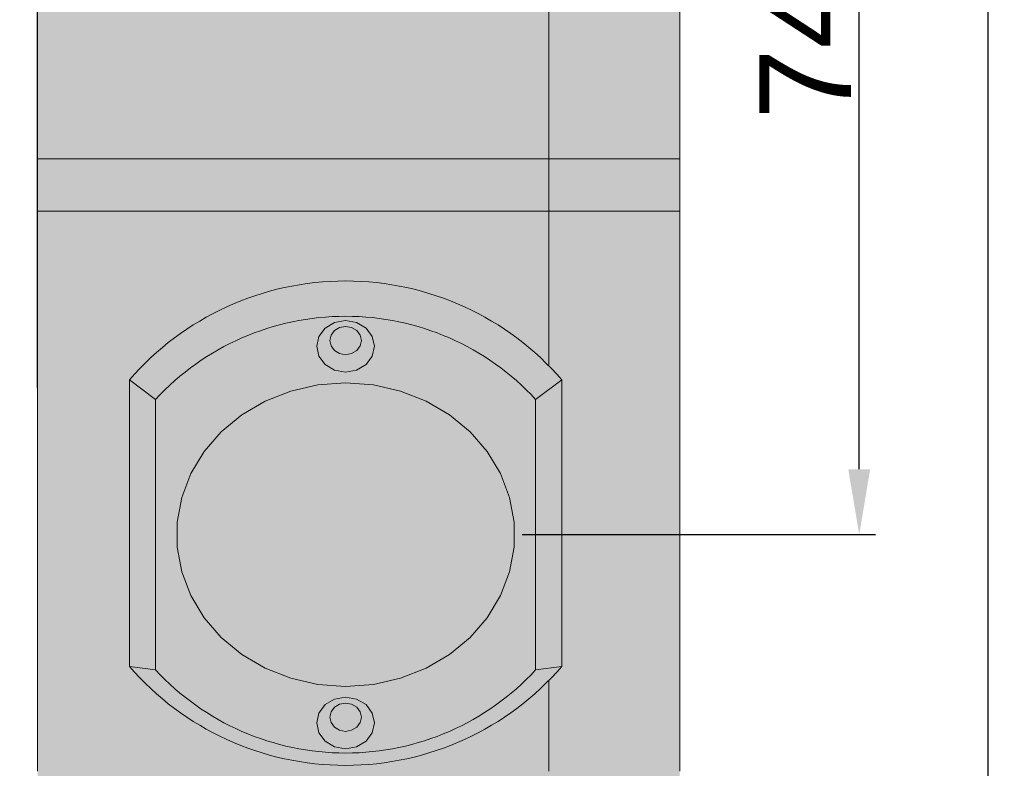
# Model space of a CAD drawing. Header units: millimetres. Extents: x 1690 to 10670, y 1931 to 4673.
# Tile 40 of 48: x 6903 to 6978, y 3455 to 3512. Entities that reach past the tile are written whole.
import ezdxf

# ---------------------------------------------------------------- set-up
doc = ezdxf.new("R2010")
doc.units = ezdxf.units.MM
doc.styles.get("Standard").update_dxf_attribs({"font": 'arial.ttf'})
doc.dimstyles.new('ISO-25', dxfattribs={"dimtxt": 2.5, "dimasz": 2.5, "dimexe": 1.25, "dimexo": 0.625, "dimtad": 1, "dimdec": 0, "dimtxsty": 'Standard', "dimcen": 2.5, "dimadec": 0, "dimazin": 0, "dimtfac": 1, "dimtdec": 0, "dimtmove": 0, "dimatfit": 3, "dimfxl": 0, "dimarcsym": 0})

# ---------------------------------------------------------------- blocks, each defined once
blk = doc.blocks.new('*D185')
at = {"color": 0, "lineweight": -2, "transparency": 16777216}
for p, q in [((6904.038309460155, 3483.59845941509), (6904.038309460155, 3580.753327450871)), ((6953.038308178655, 3547.259945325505), (6953.038308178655, 3580.753327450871)), ((6909.038309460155, 3579.503327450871), (6948.038308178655, 3579.503327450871))]:
    blk.add_line(p, q, dxfattribs=at)
at = {"color": 0, "transparency": 16777216}
for points in [[(6909.038309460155, 3580.336660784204), (6909.038309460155, 3578.669994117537), (6904.038309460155, 3579.503327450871)], [(6948.038308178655, 3580.336660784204), (6948.038308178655, 3578.669994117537), (6953.038308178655, 3579.503327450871)]]:
    blk.add_solid(points, dxfattribs=at)
at = {"layer": 'Defpoints', "color": 0, "transparency": 16777216}
for p in [(6953.038308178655, 3579.503327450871), (6953.038308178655, 3546.634945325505), (6904.038309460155, 3482.97345941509)]:
    blk.add_point(p, dxfattribs=at)
at = {"color": 0, "transparency": 16777216, "insert": (6928.538308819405, 3583.702338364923), "char_height": 7, "attachment_point": 5}
blk.add_mtext('49', dxfattribs=at)
blk = doc.blocks.new('*D193')
at = {"color": 0, "lineweight": -2, "transparency": 16777216}
for p, q in [((6953.663308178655, 3546.634945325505), (6967.974068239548, 3546.634945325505)), ((6966.724068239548, 3477.387495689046), (6966.724068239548, 3541.634945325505)), ((6941.019248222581, 3472.387495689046), (6967.974068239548, 3472.387495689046))]:
    blk.add_line(p, q, dxfattribs=at)
at = {"color": 0, "transparency": 16777216}
for points in [[(6965.890734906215, 3541.634945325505), (6967.557401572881, 3541.634945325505), (6966.724068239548, 3546.634945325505)], [(6965.890734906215, 3477.387495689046), (6967.557401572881, 3477.387495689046), (6966.724068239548, 3472.387495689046)]]:
    blk.add_solid(points, dxfattribs=at)
at = {"layer": 'Defpoints', "color": 0, "transparency": 16777216}
for p in [(6953.038308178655, 3546.634945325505), (6966.724068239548, 3546.634945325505), (6940.394248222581, 3472.387495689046)]:
    blk.add_point(p, dxfattribs=at)
at = {"color": 0, "transparency": 16777216, "insert": (6962.599068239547, 3509.511220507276), "char_height": 7, "attachment_point": 5, "rotation": 90}
blk.add_mtext('74', dxfattribs=at)
blk = doc.blocks.new('*D197')
at = {"color": 0, "lineweight": -2, "transparency": 16777216}
for p, q in [((6924.163308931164, 3546.634945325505), (6977.795874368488, 3546.634945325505)), ((6976.545874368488, 3541.634945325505), (6976.545874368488, 3062.006213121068)), ((6924.163308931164, 3057.006213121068), (6977.795874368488, 3057.006213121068))]:
    blk.add_line(p, q, dxfattribs=at)
at = {"color": 0, "transparency": 16777216}
for points in [[(6975.712541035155, 3541.634945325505), (6977.379207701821, 3541.634945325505), (6976.545874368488, 3546.634945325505)], [(6975.712541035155, 3062.006213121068), (6977.379207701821, 3062.006213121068), (6976.545874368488, 3057.006213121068)]]:
    blk.add_solid(points, dxfattribs=at)
at = {"layer": 'Defpoints', "color": 0, "transparency": 16777216}
for p in [(6923.538308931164, 3546.634945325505), (6923.538308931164, 3057.006213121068), (6976.545874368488, 3057.006213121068)]:
    blk.add_point(p, dxfattribs=at)
at = {"color": 0, "transparency": 16777216, "insert": (6972.346863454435, 3301.546340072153), "char_height": 7, "attachment_point": 5, "rotation": 90}
blk.add_mtext('490', dxfattribs=at)
blk = doc.blocks.new('*D202')
at = {"color": 0, "lineweight": -2, "transparency": 16777216}
for p, q in [((6922.913308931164, 3546.634945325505), (6884.225311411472, 3546.634945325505)), ((6885.475311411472, 3541.634945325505), (6885.475311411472, 3385.812737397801)), ((6950.189254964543, 3380.812737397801), (6884.225311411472, 3380.812737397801))]:
    blk.add_line(p, q, dxfattribs=at)
at = {"color": 0, "transparency": 16777216}
for points in [[(6884.641978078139, 3541.634945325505), (6886.308644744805, 3541.634945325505), (6885.475311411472, 3546.634945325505)], [(6884.641978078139, 3385.812737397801), (6886.308644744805, 3385.812737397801), (6885.475311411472, 3380.812737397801)]]:
    blk.add_solid(points, dxfattribs=at)
at = {"layer": 'Defpoints', "color": 0, "transparency": 16777216}
for p in [(6923.538308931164, 3546.634945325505), (6885.475311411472, 3380.812737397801), (6950.814254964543, 3380.812737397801)]:
    blk.add_point(p, dxfattribs=at)
at = {"color": 0, "transparency": 16777216, "insert": (6881.276300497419, 3463.723841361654), "char_height": 7, "attachment_point": 5, "rotation": 90}
blk.add_mtext('166', dxfattribs=at)
blk = doc.blocks.new('*D203')
at = {"color": 0, "lineweight": -2, "transparency": 16777216}
for p, q in [((6912.507805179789, 3564.210915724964), (6869.383574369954, 3564.210915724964)), ((6870.633574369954, 3559.210915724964), (6870.633574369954, 3367.352493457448)), ((6898.719115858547, 3362.352493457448), (6869.383574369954, 3362.352493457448))]:
    blk.add_line(p, q, dxfattribs=at)
at = {"color": 0, "transparency": 16777216}
for points in [[(6869.800241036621, 3559.210915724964), (6871.466907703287, 3559.210915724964), (6870.633574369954, 3564.210915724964)], [(6869.800241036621, 3367.352493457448), (6871.466907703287, 3367.352493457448), (6870.633574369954, 3362.352493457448)]]:
    blk.add_solid(points, dxfattribs=at)
at = {"layer": 'Defpoints', "color": 0, "transparency": 16777216}
for p in [(6913.132805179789, 3564.210915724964), (6870.633574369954, 3362.352493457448), (6899.344115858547, 3362.352493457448)]:
    blk.add_point(p, dxfattribs=at)
at = {"color": 0, "transparency": 16777216, "insert": (6866.434563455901, 3463.281704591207), "char_height": 7, "attachment_point": 5, "rotation": 90}
blk.add_mtext('202', dxfattribs=at)

msp = doc.modelspace()

# ---------------------------------------------------------------- hatches: boundary and pattern name
h = msp.add_hatch(color=254)
h.dxf.hatch_style = 1
edge = h.paths.add_edge_path()
edge.add_ellipse((6914.038308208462, 3384.496112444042), major_axis=(12, -2.939152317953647e-15), ratio=0.4604228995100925, start_angle=67.14854714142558, end_angle=89.89624093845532, ccw=False)
edge.add_ellipse((6914.038308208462, 3384.496112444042), major_axis=(12, -2.939152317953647e-15), ratio=0.4604228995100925, start_angle=62.9332802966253, end_angle=67.14854714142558, ccw=False)
edge.add_ellipse((6914.038308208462, 3384.496112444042), major_axis=(12, -2.939152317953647e-15), ratio=0.4604228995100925, start_angle=0, end_angle=62.9332802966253, ccw=False)
edge.add_line((6926.0383074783, 3384.496121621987), (6926.0383074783, 3382.193985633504))
edge.add_line((6926.0383074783, 3382.193985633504), (6920.958198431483, 3382.193985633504))
edge.add_line((6920.958198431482, 3382.193985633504), (6919.740995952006, 3380.812737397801))
edge.add_line((6919.740995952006, 3380.812737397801), (6943.038308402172, 3380.812737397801))
edge.add_line((6943.038308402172, 3380.812737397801), (6943.038308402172, 3390.021178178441))
edge.add_line((6943.038308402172, 3390.021178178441), (6914.060039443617, 3390.021178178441))
h.paths.add_polyline_path([(6905.038307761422, 3390.021178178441), (6904.038309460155, 3391.037437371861), (6904.038309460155, 3382.193985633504), (6907.732961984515, 3382.193985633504), (6906.612909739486, 3384.734156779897), (6911.272063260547, 3390.021178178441)])
h.paths.add_polyline_path([(6904.038309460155, 3382.193985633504), (6904.038309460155, 3380.812737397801), (6907.488842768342, 3380.812737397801), (6908.057480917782, 3381.458007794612), (6907.732961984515, 3382.193985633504)])
edge = h.paths.add_edge_path()
edge.add_line((6943.038308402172, 3390.021178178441), (6943.038308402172, 3380.812737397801))
edge.add_line((6943.038308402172, 3380.812737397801), (6953.038308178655, 3380.812737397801))
edge.add_line((6953.038308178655, 3380.812737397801), (6953.038308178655, 3380.947563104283))
edge.add_spline(control_points=[(6953.038308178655, 3380.947563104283), (6952.961801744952, 3381.063515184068), (6952.813345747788, 3381.288513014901), (6952.964871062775, 3381.513048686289), (6953.038308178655, 3381.621870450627)], knot_values=[0, 0, 0, 0, 0.5153475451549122, 1, 1, 1, 1], degree=3, periodic=0)
edge.add_line((6953.038308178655, 3381.621870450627), (6953.038308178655, 3389.026138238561))
edge.add_spline(control_points=[(6953.038308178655, 3389.026138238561), (6952.96180182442, 3389.14208768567), (6952.813345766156, 3389.367080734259), (6952.964870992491, 3389.591641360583), (6953.038308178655, 3389.700475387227)], knot_values=[0, 0, 0, 0, 0.51534679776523, 1, 1, 1, 1], degree=3, periodic=0)
edge.add_line((6953.038308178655, 3389.700475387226), (6953.038308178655, 3390.021178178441))
edge.add_line((6953.038308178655, 3390.021178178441), (6943.038308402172, 3390.021178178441))
edge = h.paths.add_edge_path()
edge.add_line((6943.038308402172, 3451.843503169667), (6943.038308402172, 3390.021178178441))
edge.add_line((6943.038308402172, 3390.021178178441), (6953.038308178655, 3390.021178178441))
edge.add_line((6953.038308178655, 3390.021178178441), (6953.038308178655, 3390.988203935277))
edge.add_spline(control_points=[(6953.038308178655, 3390.988203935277), (6952.961801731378, 3391.337801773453), (6952.81334574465, 3392.01617456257), (6952.964871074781, 3392.693237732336), (6953.038308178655, 3393.02137797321)], knot_values=[0, 0, 0, 0, 0.515347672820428, 1, 1, 1, 1], degree=3, periodic=0)
edge.add_line((6953.038308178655, 3393.021377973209), (6953.038308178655, 3451.843503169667))
edge.add_line((6953.038308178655, 3451.843503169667), (6943.038308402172, 3451.843503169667))
h.paths.add_polyline_path([(6904.038309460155, 3451.843503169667), (6904.038309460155, 3391.037437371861), (6905.038307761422, 3390.021178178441), (6911.272063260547, 3390.021178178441), (6914.038307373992, 3390.021178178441), (6943.038308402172, 3390.021178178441), (6943.038308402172, 3451.843503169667)])
h.paths.add_polyline_path([(6904.038309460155, 3454.319122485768), (6904.038309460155, 3451.843503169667), (6943.038308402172, 3451.843503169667), (6943.038308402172, 3454.319122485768)])
h.paths.add_polyline_path([(6943.038308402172, 3454.319122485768), (6943.038308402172, 3451.843503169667), (6953.038308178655, 3451.843503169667), (6953.038308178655, 3454.319122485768)])
h.paths.add_polyline_path([(6943.038308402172, 3497.082266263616), (6943.038308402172, 3485.282202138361, -0.01692778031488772), (6944.038308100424, 3484.198513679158), (6944.038308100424, 3462.329927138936, -0.01692778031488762), (6943.038308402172, 3461.246238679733), (6943.038308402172, 3454.319122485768), (6953.038308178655, 3454.319122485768), (6953.038308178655, 3497.082266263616)])
h.paths.add_polyline_path([(6904.038309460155, 3497.082266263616), (6904.038309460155, 3454.319122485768), (6943.038308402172, 3454.319122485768), (6943.038308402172, 3461.246238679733, -0.4379286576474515), (6911.038308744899, 3462.329927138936), (6911.038308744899, 3484.198513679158, -0.4379286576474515), (6943.038308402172, 3485.282202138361), (6943.038308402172, 3497.082266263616)])
h.paths.add_polyline_path([(6904.038309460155, 3501.093778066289), (6904.038309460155, 3497.082266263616), (6943.038308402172, 3497.082266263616), (6943.038308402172, 3501.093778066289)])
h.paths.add_polyline_path([(6943.038308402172, 3501.093778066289), (6943.038308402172, 3497.082266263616), (6953.038308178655, 3497.082266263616), (6953.038308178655, 3501.093778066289)])
h.paths.add_polyline_path([(6904.038309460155, 3546.634945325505), (6904.038309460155, 3501.093778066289), (6943.038308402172, 3501.093778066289), (6943.038308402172, 3546.634945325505)])
h.paths.add_polyline_path([(6943.038308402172, 3546.634945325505), (6943.038308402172, 3501.093778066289), (6953.038308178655, 3501.093778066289), (6953.038308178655, 3546.634945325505)])
at = {"true_color": 0xf0f0f0}
h = msp.add_hatch(color=7, dxfattribs=at)
h.dxf.hatch_style = 1
h.paths.add_polyline_path([(6712.700852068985, 3537.006202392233), (6712.700852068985, 3411.185208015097), (6712.700852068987, 3132.006216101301), (6712.700852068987, 3057.006213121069), (6715.700852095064, 3057.006213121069), (6715.700852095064, 3537.006202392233)])
h.paths.add_polyline_path([(6715.700852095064, 3537.006202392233), (6715.700852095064, 3057.006213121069), (6726.792439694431, 3057.006213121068), (6726.792439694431, 3537.006202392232)])
h.paths.add_polyline_path([(6727.592439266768, 3537.006202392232), (6726.792439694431, 3537.006202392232), (6726.792439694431, 3057.006213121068), (6727.592439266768, 3057.006213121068), (6737.59243904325, 3057.006213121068), (6738.392439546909, 3057.006213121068), (6738.392439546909, 3537.006202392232), (6737.59243904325, 3537.006202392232)])
h.paths.add_polyline_path([(6738.392439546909, 3537.006202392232), (6738.392439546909, 3057.006213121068), (6746.592440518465, 3057.006213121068), (6746.592440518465, 3537.006202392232)])
h.paths.add_polyline_path([(6746.592440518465, 3537.006202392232), (6746.592440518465, 3057.006213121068), (6758.80926555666, 3057.006213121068), (6758.80926555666, 3537.006202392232)])
h.paths.add_polyline_path([(6758.80926555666, 3537.006202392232), (6758.80926555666, 3057.006213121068), (6767.009266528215, 3057.006213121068), (6767.009266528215, 3537.006202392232)])
h.paths.add_polyline_path([(6767.80926516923, 3537.006202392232), (6767.009266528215, 3537.006202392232), (6767.009266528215, 3057.006213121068), (6767.80926516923, 3057.006213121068), (6777.809263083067, 3057.006213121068), (6778.609261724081, 3057.006213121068), (6778.609261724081, 3537.006202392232), (6777.809263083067, 3537.006202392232)])
h.paths.add_polyline_path([(6778.609261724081, 3537.006202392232), (6778.609261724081, 3057.006213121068), (6789.700851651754, 3057.006213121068), (6789.700851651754, 3537.006202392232)])
h.paths.add_polyline_path([(6789.700851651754, 3537.006202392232), (6789.700851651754, 3057.006213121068), (6792.700850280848, 3057.006213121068), (6792.700850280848, 3537.006202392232)])
h.paths.add_polyline_path([(6907.538309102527, 3363.323737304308), (6907.538309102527, 3132.0062161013), (6910.53830773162, 3132.0062161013), (6910.53830773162, 3366.728031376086)])
edge = h.paths.add_edge_path()
edge.add_spline(control_points=[(6913.997746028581, 3373.073691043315), (6914.073123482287, 3372.868831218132), (6914.22066039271, 3372.467855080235), (6914.274570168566, 3371.90627500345), (6914.224378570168, 3371.306694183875), (6914.063324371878, 3370.750331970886), (6913.780162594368, 3370.451928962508), (6913.678015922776, 3370.344284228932)], knot_values=[0, 0, 0, 0, 0.2265590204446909, 0.4434482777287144, 0.5997465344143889, 0.8556119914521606, 0.9999966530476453, 0.9999966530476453, 0.9999966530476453, 0.9999966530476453], degree=3, periodic=0)
edge.add_line((6913.884830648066, 3370.446845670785), (6913.709645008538, 3370.326754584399))
edge.add_line((6913.709645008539, 3370.326754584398), (6910.53830773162, 3366.728031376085))
edge.add_line((6910.53830773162, 3366.728031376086), (6910.53830773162, 3132.006216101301))
edge.add_line((6910.53830773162, 3132.0062161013), (6919.620742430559, 3132.0062161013))
edge.add_line((6919.620742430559, 3132.0062161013), (6919.620742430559, 3137.006211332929))
edge.add_line((6919.620742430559, 3137.006211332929), (6921.538307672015, 3137.006211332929))
edge.add_line((6921.538307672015, 3137.006211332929), (6921.538307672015, 3141.00621198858))
edge.add_line((6921.538307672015, 3141.00621198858), (6920.872879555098, 3141.00621198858))
edge.add_line((6920.872879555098, 3141.00621198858), (6919.417166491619, 3141.00621198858))
edge.add_line((6919.417166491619, 3141.00621198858), (6919.417166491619, 3150.00621532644))
edge.add_line((6919.417166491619, 3150.00621532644), (6920.538308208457, 3150.00621532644))
edge.add_arc((6924.538308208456, 3150.006213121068), 3.999999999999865, 134.4270215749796, 179.9999684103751, ccw=False)
edge.add_line((6921.738307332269, 3152.862783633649), (6921.738307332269, 3380.812737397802))
edge.add_line((6921.738307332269, 3380.812737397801), (6919.740995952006, 3380.812737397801))
edge.add_line((6919.740995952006, 3380.812737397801), (6919.038308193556, 3380.015346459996))
edge.add_line((6919.038308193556, 3380.015346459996), (6919.038308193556, 3379.314905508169))
edge.add_spline(control_points=[(6919.038308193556, 3379.69304447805), (6919.049814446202, 3379.471064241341), (6918.9852180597, 3378.989532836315), (6918.789073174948, 3378.511187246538), (6918.602254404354, 3378.314334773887), (6918.584305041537, 3378.296362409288)], knot_values=[0.07357497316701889, 0.07357497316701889, 0.07357497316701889, 0.07357497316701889, 0.3342861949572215, 0.6438122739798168, 0.6757784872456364, 0.6757784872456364, 0.6757784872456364, 0.6757784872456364], degree=3, periodic=0)
edge.add_line((6918.536050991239, 3378.223591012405), (6913.997746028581, 3373.073691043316))
h.paths.add_polyline_path([(6925.142788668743, 3380.812737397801), (6921.738307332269, 3380.812737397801), (6921.738307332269, 3152.862783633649, -0.1639643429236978), (6924.038320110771, 3153.974841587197), (6931.038296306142, 3153.974841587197, -0.3779651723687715), (6934.538308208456, 3150.00621532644), (6935.659450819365, 3150.00621532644), (6935.659450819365, 3141.00621198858), (6933.538307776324, 3141.00621198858), (6933.538307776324, 3137.006211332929), (6934.535858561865, 3137.006211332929), (6935.455874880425, 3137.006211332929), (6935.455874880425, 3132.0062161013), (6944.53830818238, 3132.0062161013), (6944.53830818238, 3380.812737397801), (6943.038308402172, 3380.812737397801), (6938.328981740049, 3380.812737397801), (6938.077185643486, 3380.243334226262), (6929.89019617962, 3379.005494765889)])
edge = h.paths.add_edge_path()
edge.add_spline(control_points=[(6933.338308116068, 3377.570831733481), (6933.099826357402, 3377.529094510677), (6932.385614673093, 3377.431081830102), (6931.162407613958, 3377.391341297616), (6929.730259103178, 3377.537717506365), (6928.433811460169, 3377.862897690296), (6927.327012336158, 3378.337940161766), (6926.399120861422, 3378.937654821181), (6925.648335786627, 3379.682135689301), (6925.161529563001, 3380.319142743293), (6925.012350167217, 3380.733197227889), (6924.983692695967, 3380.812737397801)], knot_values=[0, 0, 0, 0, 0.04774050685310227, 0.1410495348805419, 0.2349261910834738, 0.3264197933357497, 0.408120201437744, 0.4823515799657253, 0.553346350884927, 0.6245724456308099, 0.6415084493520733, 0.6415084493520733, 0.6415084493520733, 0.6415084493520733], degree=3, periodic=0)
edge.add_line((6924.983692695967, 3380.812737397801), (6921.738307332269, 3380.812737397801))
edge.add_line((6921.738307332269, 3380.812737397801), (6921.738307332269, 3152.862783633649))
edge.add_arc((6924.538308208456, 3150.006213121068), 3.999999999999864, 97.18058394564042, 134.4270215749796, ccw=False)
edge.add_line((6924.038320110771, 3153.974841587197), (6931.038296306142, 3153.974841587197))
edge.add_arc((6930.538308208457, 3150.006213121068), 3.999999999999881, 405.5729978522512, 442.8194160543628, ccw=False)
edge.add_line((6933.33830811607, 3152.862784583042), (6933.33830811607, 3377.570831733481))
h.paths.add_polyline_path([(6944.53830818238, 3380.812737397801), (6944.53830818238, 3132.0062161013), (6947.538308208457, 3132.0062161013), (6947.538308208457, 3380.812737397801)])
h = msp.add_hatch(color=254)
h.dxf.hatch_style = 1
edge = h.paths.add_edge_path()
edge.add_ellipse((6914.038308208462, 3384.496112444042), major_axis=(12, -2.939152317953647e-15), ratio=0.4604228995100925, start_angle=0, end_angle=62.9332802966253, ccw=False)
edge.add_arc((6915.096112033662, 3386.654229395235), 5.345247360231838, 367.9665167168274, 390.4562974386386, ccw=False)
edge.add_line((6920.389773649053, 3387.395050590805), (6921.463705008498, 3384.959462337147))
edge.add_line((6921.463705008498, 3384.959462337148), (6921.463705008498, 3382.767620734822))
edge.add_line((6921.463705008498, 3382.767620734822), (6920.958198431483, 3382.193985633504))
edge.add_line((6920.958198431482, 3382.193985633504), (6926.0383074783, 3382.193985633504))
edge.add_line((6926.0383074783, 3382.193985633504), (6926.0383074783, 3384.49612223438))
h.paths.add_polyline_path([(6911.038308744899, 3484.198513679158), (6911.038308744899, 3462.329927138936), (6913.038309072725, 3462.061139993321), (6913.038309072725, 3482.71385138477)])
h.paths.add_polyline_path([(6911.038308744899, 3484.198513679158), (6913.038309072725, 3482.71385138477, -0.4379631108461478), (6942.03830823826, 3482.71385138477), (6944.038308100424, 3484.198513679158, 0.4582535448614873)])
h.paths.add_polyline_path([(6942.03830823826, 3482.71385138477), (6942.03830823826, 3462.061139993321), (6944.038308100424, 3462.329927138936), (6944.038308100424, 3484.198513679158)])
h.paths.add_polyline_path([(6913.038309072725, 3462.061139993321), (6911.038308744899, 3462.329927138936, 0.4582535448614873), (6944.038308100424, 3462.329927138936), (6942.038308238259, 3462.061139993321, -0.4379648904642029)])
h.paths.add_polyline_path([(6927.392270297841, 3459.497600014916), (6927.07908839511, 3459.44160526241), (6926.68978065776, 3459.207806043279), (6926.429652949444, 3458.857896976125), (6926.338308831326, 3458.445134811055), (6926.429652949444, 3458.032402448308), (6926.68978065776, 3457.682493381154), (6927.07908839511, 3457.448694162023), (6927.538308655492, 3457.366588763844), (6927.997528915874, 3457.448694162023), (6928.386836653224, 3457.682493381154), (6928.64696436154, 3458.032402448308), (6928.738308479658, 3458.445134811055), (6928.64696436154, 3458.857896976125), (6928.386836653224, 3459.207806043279), (6927.997528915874, 3459.44160526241), (6927.684347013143, 3459.497600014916), (6927.538308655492, 3459.479603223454)], flags=17)
edge = h.paths.add_edge_path(flags=17)
edge.add_spline(control_points=[(6927.61542216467, 3488.263937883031), (6927.589755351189, 3488.258703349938), (6927.522895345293, 3488.245067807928), (6927.455268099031, 3488.255279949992), (6927.413562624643, 3488.262801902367)], knot_values=[0.08833174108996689, 0.08833174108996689, 0.08833174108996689, 0.08833174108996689, 0.4383110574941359, 1, 1, 1, 1], degree=3, periodic=0)
edge.add_spline(control_points=[(6927.393884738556, 3488.266411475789), (6927.400444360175, 3488.265198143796), (6927.407003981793, 3488.263984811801), (6927.413562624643, 3488.262801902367)], knot_values=[0, 0, 0, 0, 0.08833174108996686, 0.08833174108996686, 0.08833174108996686, 0.08833174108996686], degree=3, periodic=0)
edge.add_line((6927.413562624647, 3488.262801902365), (6927.07908839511, 3488.20302193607))
edge.add_line((6927.07908839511, 3488.20302193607), (6926.68978065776, 3487.969222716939))
edge.add_line((6926.68978065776, 3487.969222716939), (6926.429652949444, 3487.619313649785))
edge.add_line((6926.429652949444, 3487.619313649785), (6926.338308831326, 3487.206551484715))
edge.add_line((6926.338308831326, 3487.206551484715), (6926.429652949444, 3486.793819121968))
edge.add_line((6926.429652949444, 3486.793819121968), (6926.68978065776, 3486.443910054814))
edge.add_line((6926.68978065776, 3486.443910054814), (6927.07908839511, 3486.210110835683))
edge.add_line((6927.07908839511, 3486.210110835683), (6927.538308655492, 3486.128005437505))
edge.add_line((6927.538308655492, 3486.128005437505), (6927.997528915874, 3486.210110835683))
edge.add_line((6927.997528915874, 3486.210110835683), (6928.386836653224, 3486.443910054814))
edge.add_line((6928.386836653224, 3486.443910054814), (6928.64696436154, 3486.793819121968))
edge.add_line((6928.64696436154, 3486.793819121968), (6928.738308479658, 3487.206551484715))
edge.add_line((6928.738308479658, 3487.206551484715), (6928.64696436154, 3487.619313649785))
edge.add_line((6928.64696436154, 3487.619313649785), (6928.386836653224, 3487.969222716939))
edge.add_line((6928.386836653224, 3487.969222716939), (6927.997528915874, 3488.20302193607))
edge.add_line((6927.997528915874, 3488.20302193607), (6927.639497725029, 3488.267012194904))
h = msp.add_hatch(color=254)
h.dxf.hatch_style = 1
h.paths.add_polyline_path([(6925.982673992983, 3459.404978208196), (6925.505773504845, 3458.763483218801), (6925.338308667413, 3458.006772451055), (6925.505773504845, 3457.250091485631), (6925.982673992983, 3456.608596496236), (6926.696404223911, 3456.179949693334), (6927.538308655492, 3456.029418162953), (6928.380211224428, 3456.179949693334), (6929.093943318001, 3456.608596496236), (6929.570843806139, 3457.250091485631), (6929.738308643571, 3458.006772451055), (6929.570843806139, 3458.763483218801), (6929.093943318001, 3459.404978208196), (6928.380211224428, 3459.833595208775), (6927.538308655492, 3459.984126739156), (6926.696404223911, 3459.833595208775)], flags=0)
h.paths.add_polyline_path([(6926.429652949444, 3458.032402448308), (6926.338308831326, 3458.445134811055), (6926.429652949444, 3458.857896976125), (6926.68978065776, 3459.207806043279), (6927.07908839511, 3459.44160526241), (6927.538308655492, 3459.523710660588), (6927.997528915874, 3459.44160526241), (6928.386836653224, 3459.207806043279), (6928.64696436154, 3458.857896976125), (6928.738308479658, 3458.445134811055), (6928.64696436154, 3458.032402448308), (6928.386836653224, 3457.682493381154), (6927.997528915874, 3457.448694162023), (6927.538308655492, 3457.366588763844), (6927.07908839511, 3457.448694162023), (6926.68978065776, 3457.682493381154)], flags=0)
h.paths.add_polyline_path([(6913.038309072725, 3482.713851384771), (6913.038309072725, 3462.061139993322, 0.4379648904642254), (6942.03830823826, 3462.061139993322), (6942.03830823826, 3482.713851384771, 0.4379631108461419)])
h.paths.add_polyline_path([(6929.093943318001, 3485.369983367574), (6929.570843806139, 3486.011478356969), (6929.738308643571, 3486.768189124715), (6929.570843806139, 3487.524899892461), (6929.093943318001, 3488.166394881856), (6928.380211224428, 3488.595011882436), (6927.538308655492, 3488.745543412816), (6926.696404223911, 3488.595011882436), (6925.982673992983, 3488.166394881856), (6925.505773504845, 3487.524899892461), (6925.338308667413, 3486.768189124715), (6925.505773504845, 3486.011478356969), (6925.982673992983, 3485.369983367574), (6926.696404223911, 3484.941366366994), (6927.538308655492, 3484.790834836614), (6928.380211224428, 3484.941366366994)], flags=16)
h.paths.add_polyline_path([(6927.997528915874, 3486.210110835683), (6927.538308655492, 3486.128005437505), (6927.07908839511, 3486.210110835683), (6926.68978065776, 3486.443910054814), (6926.429652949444, 3486.793819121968), (6926.338308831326, 3487.206551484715), (6926.429652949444, 3487.619313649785), (6926.68978065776, 3487.969222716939), (6927.07908839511, 3488.20302193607), (6927.538308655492, 3488.285097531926), (6927.997528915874, 3488.20302193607), (6928.386836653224, 3487.969222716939), (6928.64696436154, 3487.619313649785), (6928.738308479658, 3487.206551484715), (6928.64696436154, 3486.793819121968), (6928.386836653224, 3486.443910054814)], flags=0)
h.paths.add_polyline_path([(6929.661578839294, 3483.823779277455), (6931.726931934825, 3483.353707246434), (6933.67802944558, 3482.584479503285), (6935.461651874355, 3481.537136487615), (6937.029146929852, 3480.240199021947), (6938.337755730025, 3478.729042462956), (6939.351784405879, 3477.044913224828), (6940.043571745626, 3475.23373668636), (6940.394248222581, 3473.344954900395), (6940.394248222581, 3471.430036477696), (6940.043571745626, 3469.541224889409), (6939.351784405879, 3467.730048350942), (6938.337755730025, 3466.045919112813), (6937.029146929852, 3464.534792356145), (6935.461651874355, 3463.237825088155), (6933.67802944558, 3462.190482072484), (6931.726931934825, 3461.421254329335), (6929.661578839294, 3460.951182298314), (6927.538308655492, 3460.793051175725), (6925.41503847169, 3460.951182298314), (6923.349685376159, 3461.421254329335), (6921.398586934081, 3462.190482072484), (6919.614964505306, 3463.237825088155), (6918.047470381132, 3464.534792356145), (6916.738859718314, 3466.045919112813), (6915.724831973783, 3467.730048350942), (6915.033045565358, 3469.541224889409), (6914.682369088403, 3471.430036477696), (6914.682369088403, 3473.344954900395), (6915.033045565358, 3475.23373668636), (6915.724831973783, 3477.044913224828), (6916.738859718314, 3478.729042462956), (6918.047470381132, 3480.240199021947), (6919.614964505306, 3481.537136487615), (6921.398586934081, 3482.584479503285), (6923.349685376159, 3483.353707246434), (6925.41503847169, 3483.823779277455), (6927.538308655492, 3483.981940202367)], flags=16)
edge = h.paths.add_edge_path(flags=0)
edge.add_spline(control_points=[(6927.444436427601, 3488.257574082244), (6927.453418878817, 3488.256186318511), (6927.462396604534, 3488.254945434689), (6927.471367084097, 3488.25392977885)], knot_values=[0.2269839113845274, 0.2269839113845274, 0.2269839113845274, 0.2269839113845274, 0.3480607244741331, 0.3480607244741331, 0.3480607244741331, 0.3480607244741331], degree=3, periodic=0)
edge.add_spline(control_points=[(6927.471367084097, 3488.25392977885), (6927.485113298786, 3488.252373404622), (6927.498842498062, 3488.251345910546), (6927.512545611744, 3488.251129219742)], knot_values=[0.3480607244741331, 0.3480607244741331, 0.3480607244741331, 0.3480607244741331, 0.5335968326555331, 0.5335968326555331, 0.5335968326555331, 0.5335968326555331], degree=3, periodic=0)
edge.add_spline(control_points=[(6927.61542216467, 3488.263937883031), (6927.60665354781, 3488.262149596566), (6927.597884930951, 3488.260361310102), (6927.589111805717, 3488.258713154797)], knot_values=[0.8804357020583, 0.8804357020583, 0.8804357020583, 0.8804357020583, 1, 1, 1, 1], degree=3, periodic=0)
h.paths.add_polyline_path([(6927.538308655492, 3459.984126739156), (6928.380211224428, 3459.833595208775), (6929.093943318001, 3459.404978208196), (6929.570843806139, 3458.763483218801), (6929.738308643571, 3458.006772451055), (6929.570843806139, 3457.250091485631), (6929.093943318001, 3456.608596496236), (6928.380211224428, 3456.179949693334), (6927.538308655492, 3456.029418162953), (6926.696404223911, 3456.179949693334), (6925.982673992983, 3456.608596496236), (6925.505773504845, 3457.250091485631), (6925.338308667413, 3458.006772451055), (6925.505773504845, 3458.763483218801), (6925.982673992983, 3459.404978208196), (6926.696404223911, 3459.833595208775)], flags=16)
h.paths.add_polyline_path([(6928.380211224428, 3484.941366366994), (6929.093943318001, 3485.369983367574), (6929.570843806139, 3486.011478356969), (6929.738308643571, 3486.768189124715), (6929.570843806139, 3487.524899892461), (6929.093943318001, 3488.166394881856), (6928.967537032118, 3488.242305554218), (6928.231086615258, 3484.914703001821)], flags=0)
h = msp.add_hatch(color=254)
h.dxf.hatch_style = 1
h.paths.add_polyline_path([(6913.038309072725, 3482.713851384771), (6913.038309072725, 3462.061139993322, 0.4379648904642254), (6942.03830823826, 3462.061139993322), (6942.03830823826, 3482.713851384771, 0.4379631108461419)])
h.paths.add_polyline_path([(6918.047470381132, 3464.534792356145), (6916.738859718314, 3466.045919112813), (6915.724831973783, 3467.730048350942), (6915.033045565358, 3469.541224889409), (6914.682369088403, 3471.430036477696), (6914.682369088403, 3473.344954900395), (6915.033045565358, 3475.23373668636), (6915.724831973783, 3477.044913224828), (6916.738859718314, 3478.729042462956), (6918.047470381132, 3480.240199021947), (6919.614964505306, 3481.537136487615), (6921.398586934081, 3482.584479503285), (6923.349685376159, 3483.353707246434), (6925.41503847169, 3483.823779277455), (6927.538308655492, 3483.981940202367), (6929.661578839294, 3483.823779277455), (6931.726931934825, 3483.353707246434), (6933.67802944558, 3482.584479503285), (6935.461651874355, 3481.537136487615), (6937.029146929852, 3480.240199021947), (6938.337755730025, 3478.729042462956), (6939.351784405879, 3477.044913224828), (6940.043571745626, 3475.23373668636), (6940.394248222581, 3473.344954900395), (6940.394248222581, 3471.430036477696), (6940.043571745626, 3469.541224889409), (6939.351784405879, 3467.730048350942), (6938.337755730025, 3466.045919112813), (6937.029146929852, 3464.534792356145), (6935.461651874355, 3463.237825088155), (6933.67802944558, 3462.190482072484), (6931.726931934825, 3461.421254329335), (6929.661578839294, 3460.951182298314), (6927.538308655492, 3460.793051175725), (6925.41503847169, 3460.951182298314), (6923.349685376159, 3461.421254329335), (6921.398586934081, 3462.190482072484), (6919.614964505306, 3463.237825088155)], flags=16)
h.paths.add_polyline_path([(6925.505773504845, 3458.763483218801), (6925.982673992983, 3459.404978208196), (6926.696404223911, 3459.833595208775), (6927.538308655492, 3459.984126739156), (6928.380211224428, 3459.833595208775), (6929.093943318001, 3459.404978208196), (6929.570843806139, 3458.763483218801), (6929.738308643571, 3458.006772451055), (6929.570843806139, 3457.250091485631), (6929.093943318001, 3456.608596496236), (6928.380211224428, 3456.179949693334), (6927.538308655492, 3456.029418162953), (6926.696404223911, 3456.179949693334), (6925.982673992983, 3456.608596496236), (6925.505773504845, 3457.250091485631), (6925.338308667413, 3458.006772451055)], flags=16)
h.paths.add_polyline_path([(6926.429652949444, 3458.857896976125), (6926.68978065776, 3459.207806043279), (6927.07908839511, 3459.44160526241), (6927.538308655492, 3459.523710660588), (6927.997528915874, 3459.44160526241), (6928.386836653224, 3459.207806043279), (6928.64696436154, 3458.857896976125), (6928.738308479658, 3458.445134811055), (6928.64696436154, 3458.032402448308), (6928.386836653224, 3457.682493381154), (6927.997528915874, 3457.448694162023), (6927.538308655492, 3457.366588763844), (6927.07908839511, 3457.448694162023), (6926.68978065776, 3457.682493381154), (6926.429652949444, 3458.032402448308), (6926.338308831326, 3458.445134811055)], flags=0)
h.paths.add_polyline_path([(6926.696404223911, 3484.941366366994), (6925.982673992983, 3485.369983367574), (6925.505773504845, 3486.011478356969), (6925.338308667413, 3486.768189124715), (6925.505773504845, 3487.524899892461), (6925.982673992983, 3488.166394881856), (6926.696404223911, 3488.595011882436), (6927.538308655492, 3488.745543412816), (6928.380211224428, 3488.595011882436), (6929.093943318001, 3488.166394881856), (6929.570843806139, 3487.524899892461), (6929.738308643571, 3486.768189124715), (6929.570843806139, 3486.011478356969), (6929.093943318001, 3485.369983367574), (6928.380211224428, 3484.941366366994), (6927.538308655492, 3484.790834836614)], flags=16)
h.paths.add_polyline_path([(6927.07908839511, 3486.210110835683), (6926.68978065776, 3486.443910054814), (6926.429652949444, 3486.793819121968), (6926.338308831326, 3487.206551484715), (6926.429652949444, 3487.619313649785), (6926.68978065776, 3487.969222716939), (6927.07908839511, 3488.20302193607), (6927.538308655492, 3488.285097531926), (6927.997528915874, 3488.20302193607), (6928.386836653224, 3487.969222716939), (6928.64696436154, 3487.619313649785), (6928.738308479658, 3487.206551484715), (6928.64696436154, 3486.793819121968), (6928.386836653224, 3486.443910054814), (6927.997528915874, 3486.210110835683), (6927.538308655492, 3486.128005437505)], flags=0)
h = msp.add_hatch(color=254)
h.dxf.hatch_style = 1
h.paths.add_polyline_path([(6925.505773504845, 3487.524899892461), (6925.338308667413, 3486.768189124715), (6925.505773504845, 3486.011508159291), (6925.982673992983, 3485.370013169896), (6926.696404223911, 3484.941366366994), (6927.538308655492, 3484.790834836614), (6928.380211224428, 3484.941366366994), (6929.093943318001, 3485.370013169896), (6929.570843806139, 3486.011508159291), (6929.738308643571, 3486.768189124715), (6929.570843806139, 3487.524899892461), (6929.093943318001, 3488.166394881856), (6928.380211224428, 3488.595011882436), (6927.538308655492, 3488.745543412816), (6926.696404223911, 3488.595011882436), (6925.982673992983, 3488.166394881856)])
h.paths.add_polyline_path([(6926.429652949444, 3486.793819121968), (6926.338308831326, 3487.206551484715), (6926.429652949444, 3487.619313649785), (6926.68978065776, 3487.969222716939), (6927.07908839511, 3488.20302193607), (6927.538308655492, 3488.285127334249), (6927.997528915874, 3488.20302193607), (6928.386836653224, 3487.969222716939), (6928.64696436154, 3487.619313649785), (6928.738308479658, 3487.206551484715), (6928.64696436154, 3486.793819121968), (6928.386836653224, 3486.443910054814), (6927.997528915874, 3486.210110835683), (6927.538308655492, 3486.128005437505), (6927.07908839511, 3486.210110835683), (6926.68978065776, 3486.443910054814)], flags=16)
at = {"true_color": 0xff7575}
h = msp.add_hatch(color=11, dxfattribs=at)
h.dxf.hatch_style = 1
h.paths.add_polyline_path([(6919.036393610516, 3076.00621251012, 0.4140266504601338), (6916.038308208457, 3073.006213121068), (6916.038308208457, 3071.006213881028, 0.4142136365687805), (6919.038308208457, 3068.006213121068), (6936.038308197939, 3068.006213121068, 0.4143761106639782), (6939.038307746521, 3071.007877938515), (6939.038307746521, 3073.007877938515, 0.4142379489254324), (6936.036393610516, 3076.00621251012)])
h.paths.add_polyline_path([(6927.538308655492, 3483.981940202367), (6925.41503847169, 3483.823779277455), (6923.349685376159, 3483.353707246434), (6921.398586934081, 3482.584479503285), (6919.614964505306, 3481.537136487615), (6918.047470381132, 3480.240199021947), (6916.738859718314, 3478.729042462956), (6915.724831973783, 3477.044913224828), (6915.033045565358, 3475.23373668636), (6914.682369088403, 3473.344954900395), (6914.682369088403, 3471.430036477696), (6915.033045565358, 3469.541224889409), (6915.724831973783, 3467.730048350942), (6916.738859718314, 3466.045919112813), (6918.047470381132, 3464.534792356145), (6919.614964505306, 3463.237825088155), (6921.398586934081, 3462.190482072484), (6923.349685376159, 3461.421254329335), (6925.41503847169, 3460.951182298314), (6927.538308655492, 3460.793051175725), (6929.661578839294, 3460.951182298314), (6931.726931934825, 3461.421254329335), (6933.67802944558, 3462.190482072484), (6935.461651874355, 3463.237825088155), (6937.029146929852, 3464.534792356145), (6938.337755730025, 3466.045919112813), (6939.351784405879, 3467.730048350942), (6940.043571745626, 3469.541224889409), (6940.394248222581, 3471.430036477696), (6940.394248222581, 3473.344954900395), (6940.043571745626, 3475.23373668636), (6939.351784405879, 3477.044913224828), (6938.337755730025, 3478.729042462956), (6937.029146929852, 3480.240199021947), (6935.461651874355, 3481.537136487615), (6933.67802944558, 3482.584479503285), (6931.726931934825, 3483.353707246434), (6929.661578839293, 3483.823779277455)])
h = msp.add_hatch(color=254)
h.dxf.hatch_style = 1
h.paths.add_polyline_path([(6925.505773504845, 3458.763483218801), (6925.338308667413, 3458.006772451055), (6925.505773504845, 3457.250091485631), (6925.982673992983, 3456.608596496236), (6926.696404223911, 3456.179949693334), (6927.538308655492, 3456.029418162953), (6928.380211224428, 3456.179949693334), (6929.093943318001, 3456.608596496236), (6929.570843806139, 3457.250091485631), (6929.738308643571, 3458.006772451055), (6929.570843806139, 3458.763483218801), (6929.093943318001, 3459.404978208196), (6928.380211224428, 3459.833595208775), (6927.538308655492, 3459.984126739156), (6926.696404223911, 3459.833595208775), (6925.982673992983, 3459.404978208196)])
h.paths.add_polyline_path([(6926.429652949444, 3458.032402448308), (6926.338308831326, 3458.445134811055), (6926.429652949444, 3458.857896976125), (6926.68978065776, 3459.207806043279), (6927.07908839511, 3459.44160526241), (6927.538308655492, 3459.523710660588), (6927.997528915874, 3459.44160526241), (6928.386836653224, 3459.207806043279), (6928.64696436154, 3458.857896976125), (6928.738308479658, 3458.445134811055), (6928.64696436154, 3458.032402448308), (6928.386836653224, 3457.682493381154), (6927.997528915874, 3457.448694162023), (6927.538308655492, 3457.366588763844), (6927.07908839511, 3457.448694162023), (6926.68978065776, 3457.682493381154)], flags=16)

# ---------------------------------------------------------------- linework, layer by layer
at = {"color": 7, "linetype": 'Continuous', "lineweight": 15}
for p, q in [((6904.038309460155, 3546.634945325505), (6904.038309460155, 3501.093778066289)), ((6943.038308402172, 3501.093778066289), (6943.038308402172, 3546.634945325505)), ((6953.038308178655, 3546.634945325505), (6953.038308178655, 3501.093778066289)), ((6904.038309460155, 3497.082266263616), (6904.038309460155, 3501.093778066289)), ((6904.038309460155, 3501.093778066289), (6943.038308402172, 3501.093778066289)), ((6943.038308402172, 3497.082266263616), (6943.038308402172, 3501.093778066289)), ((6943.038308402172, 3501.093778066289), (6953.038308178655, 3501.093778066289)), ((6953.038308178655, 3501.093778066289), (6953.038308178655, 3497.082266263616)), ((6904.038309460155, 3497.082266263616), (6904.038309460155, 3454.319122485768)), ((6943.038308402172, 3497.082266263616), (6904.038309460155, 3497.082266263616)), ((6943.038308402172, 3485.322806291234), (6943.038308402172, 3497.082266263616)), ((6953.038308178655, 3497.082266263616), (6943.038308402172, 3497.082266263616)), ((6953.038308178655, 3497.082266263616), (6953.038308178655, 3454.319122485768)), ((6911.038308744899, 3484.198513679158), (6911.038308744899, 3462.329927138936)), ((6911.038308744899, 3484.198513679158), (6913.038309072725, 3482.71385138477)), ((6942.03830823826, 3482.71385138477), (6944.038308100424, 3484.198513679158)), ((6944.038308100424, 3462.329927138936), (6944.038308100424, 3484.198513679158)), ((6913.038309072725, 3482.71385138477), (6913.038309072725, 3462.061139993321)), ((6942.03830823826, 3462.061139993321), (6942.03830823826, 3482.71385138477)), ((6913.038309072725, 3462.061139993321), (6911.038308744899, 3462.329927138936)), ((6944.038308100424, 3462.329927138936), (6942.03830823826, 3462.061139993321)), ((6943.038308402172, 3454.319122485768), (6943.038308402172, 3461.20563452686))]:
    msp.add_line(p, q, dxfattribs=at)
at = {"color": 7, "linetype": 'Continuous', "lineweight": 15, "flags": 128}
for points in [[(6927.538308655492, 3484.790834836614), (6926.696404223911, 3484.941366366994), (6925.982673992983, 3485.369983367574), (6925.505773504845, 3486.011478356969), (6925.338308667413, 3486.768189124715), (6925.505773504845, 3487.524899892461), (6925.982673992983, 3488.166394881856), (6926.696404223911, 3488.595011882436), (6927.538308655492, 3488.745543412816), (6928.380211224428, 3488.595011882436), (6929.093943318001, 3488.166394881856), (6929.570843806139, 3487.524899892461), (6929.738308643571, 3486.768189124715), (6929.570843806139, 3486.011478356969), (6929.093943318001, 3485.369983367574), (6928.380211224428, 3484.941366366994), (6927.538308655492, 3484.790834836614)], [(6927.538308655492, 3486.128005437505), (6927.997528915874, 3486.210110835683), (6928.386836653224, 3486.443910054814), (6928.64696436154, 3486.793819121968), (6928.738308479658, 3487.206551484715), (6928.64696436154, 3487.619313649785), (6928.386836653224, 3487.969222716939), (6927.997528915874, 3488.20302193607), (6927.538308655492, 3488.285097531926), (6927.07908839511, 3488.20302193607), (6926.68978065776, 3487.969222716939), (6926.429652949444, 3487.619313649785), (6926.338308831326, 3487.206551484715), (6926.429652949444, 3486.793819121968), (6926.68978065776, 3486.443910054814), (6927.07908839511, 3486.210110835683), (6927.538308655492, 3486.128005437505)], [(6927.538308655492, 3460.793051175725), (6925.41503847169, 3460.951182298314), (6923.349685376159, 3461.421254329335), (6921.398586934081, 3462.190482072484), (6919.614964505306, 3463.237825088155), (6918.047470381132, 3464.534792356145), (6916.738859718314, 3466.045919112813), (6915.724831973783, 3467.730048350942), (6915.033045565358, 3469.541224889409), (6914.682369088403, 3471.430036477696), (6914.682369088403, 3473.344954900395), (6915.033045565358, 3475.23373668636), (6915.724831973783, 3477.044913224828), (6916.738859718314, 3478.729042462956), (6918.047470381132, 3480.240199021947), (6919.614964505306, 3481.537136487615), (6921.398586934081, 3482.584479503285), (6923.349685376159, 3483.353707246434), (6925.41503847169, 3483.823779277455), (6927.538308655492, 3483.981940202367), (6929.661578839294, 3483.823779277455), (6931.726931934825, 3483.353707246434), (6933.67802944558, 3482.584479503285), (6935.461651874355, 3481.537136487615), (6937.029146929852, 3480.240199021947), (6938.337755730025, 3478.729042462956), (6939.351784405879, 3477.044913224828), (6940.043571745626, 3475.23373668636), (6940.394248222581, 3473.344954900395), (6940.394248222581, 3471.430036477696), (6940.043571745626, 3469.541224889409), (6939.351784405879, 3467.730048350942), (6938.337755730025, 3466.045919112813), (6937.029146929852, 3464.534792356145), (6935.461651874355, 3463.237825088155), (6933.67802944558, 3462.190482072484), (6931.726931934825, 3461.421254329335), (6929.661578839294, 3460.951182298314), (6927.538308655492, 3460.793051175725)], [(6927.538308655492, 3456.029418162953), (6926.696404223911, 3456.179949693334), (6925.982673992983, 3456.608596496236), (6925.505773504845, 3457.250091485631), (6925.338308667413, 3458.006772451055), (6925.505773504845, 3458.763483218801), (6925.982673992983, 3459.404978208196), (6926.696404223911, 3459.833595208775), (6927.538308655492, 3459.984126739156), (6928.380211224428, 3459.833595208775), (6929.093943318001, 3459.404978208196), (6929.570843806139, 3458.763483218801), (6929.738308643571, 3458.006772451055), (6929.570843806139, 3457.250091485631), (6929.093943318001, 3456.608596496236), (6928.380211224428, 3456.179949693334), (6927.538308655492, 3456.029418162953)], [(6927.538308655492, 3457.366588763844), (6927.997528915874, 3457.448694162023), (6928.386836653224, 3457.682493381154), (6928.64696436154, 3458.032402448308), (6928.738308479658, 3458.445134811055), (6928.64696436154, 3458.857896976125), (6928.386836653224, 3459.207806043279), (6927.997528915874, 3459.44160526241), (6927.538308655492, 3459.523710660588), (6927.07908839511, 3459.44160526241), (6926.68978065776, 3459.207806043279), (6926.429652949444, 3458.857896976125), (6926.338308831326, 3458.445134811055), (6926.429652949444, 3458.032402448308), (6926.68978065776, 3457.682493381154), (6927.07908839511, 3457.448694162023), (6927.538308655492, 3457.366588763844)]]:
    msp.add_lwpolyline(points, dxfattribs=at)
at = {"color": 7, "linetype": 'Continuous', "lineweight": 15}
for centre, radius, start, end in [((6927.538308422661, 3469.975971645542), 21.78372537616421, 40.76042649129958, 139.2395735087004), ((6927.538308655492, 3469.335178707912), 19.72913760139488, 42.69670929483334, 137.3032907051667), ((6927.538308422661, 3476.552469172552), 21.78372537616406, 220.7604264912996, 319.2395735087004), ((6927.538308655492, 3475.43973250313), 19.7290832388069, 222.6965381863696, 317.3034618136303)]:
    msp.add_arc(centre, radius, start, end, dxfattribs=at)

# ---------------------------------------------------------------- dimensions: what is measured, and where the dimension line sits
for base, p1, p2, angle, override, picture, middle in [((6953.038308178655, 3579.503327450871), (6904.038309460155, 3482.97345941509), (6953.038308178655, 3546.634945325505), 180, {"dimtxt": 7, "dimasz": 5}, '*D185', (6928.538308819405, 3583.702338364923)), ((6885.475311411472, 3380.812737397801), (6923.538308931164, 3546.634945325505), (6950.814254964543, 3380.812737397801), 90, {"dimtxt": 7, "dimasz": 5}, '*D202', (6881.276300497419, 3463.723841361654)), ((6966.724068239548, 3546.634945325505), (6940.394248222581, 3472.387495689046), (6953.038308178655, 3546.634945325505), 90, {"dimtxt": 7, "dimasz": 5, "dimdec": 0}, '*D193', (6962.599068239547, 3509.511220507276))]:
    dim = msp.add_linear_dim(base=base, p1=p1, p2=p2, angle=angle, dimstyle='ISO-25', override=override)
    dim.commit()
    dim.dimension.update_dxf_attribs({"geometry": picture, "text_midpoint": middle})
for base, p1, p2, picture, middle in [((6870.633574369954, 3362.352493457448), (6913.132805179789, 3564.210915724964), (6899.344115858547, 3362.352493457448), '*D203', (6870.633574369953, 3463.281704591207)), ((6976.545874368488, 3057.006213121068), (6923.538308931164, 3546.634945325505), (6923.538308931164, 3057.006213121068), '*D197', (6976.545874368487, 3301.546340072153))]:
    dim = msp.add_linear_dim(base=base, p1=p1, p2=p2, angle=90, dimstyle='ISO-25', override={"dimtxt": 7, "dimasz": 5})
    dim.commit()
    dim.dimension.update_dxf_attribs({"geometry": picture, "text_midpoint": middle, "dimtype": 160})

doc.saveas('drawing.dxf')
